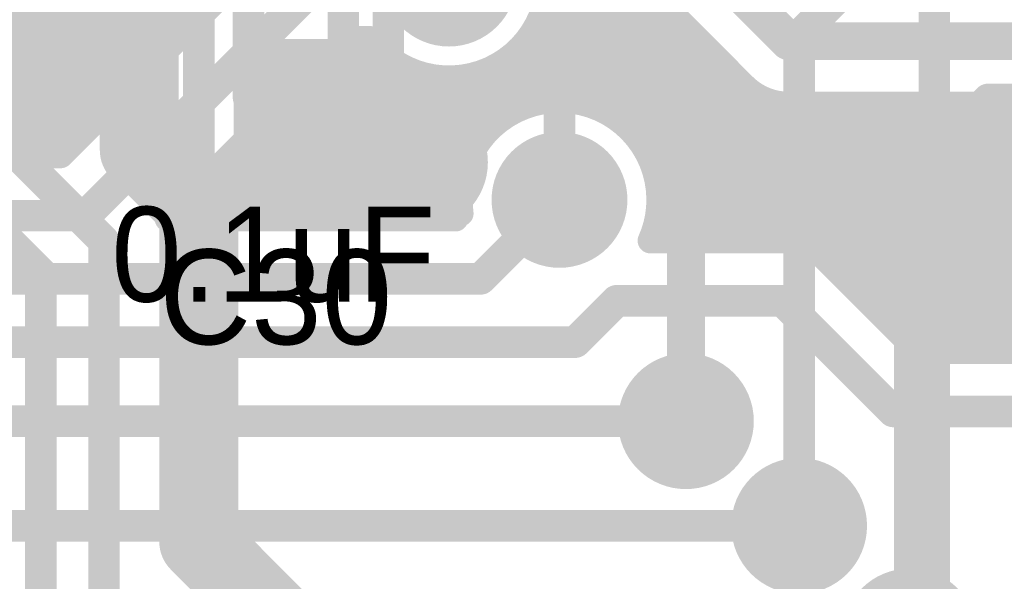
# Model space of a CAD drawing. Extents: x 7.17 to 14.1, y 4 to 11.75.
# Tile 76 of 189: x 8.92 to 9.23, y 7.13 to 7.31. Entities that reach past the tile are written whole.
import ezdxf

# ---------------------------------------------------------------- set-up
doc = ezdxf.new("R2010")
doc.units = 0
doc.layers.get('0').update_dxf_attribs({"linetype": 'CONTINUOUS'})
for name, color, linetype in [('BOTTOMLAYER', 5, 'CONTINUOUS'), ('BOTTOMSOLDER', 6, 'CONTINUOUS'), ('MECHANICAL1', 6, 'CONTINUOUS'), ('MECHANICAL7', 56, 'CONTINUOUS'), ('TOPLAYER', 1, 'CONTINUOUS'), ('TOPOVERLAY', 2, 'CONTINUOUS'), ('TOPPASTE', 8, 'CONTINUOUS'), ('TOPSOLDER', 216, 'CONTINUOUS')]:
    doc.layers.add(name, color=color, linetype=linetype)

# ---------------------------------------------------------------- blocks, each defined once
blk = doc.blocks.new('0603_99')
at = {"layer": 'MECHANICAL1', "const_width": 0.01}
for points in [[(0.059468, 0.015748), (-0.000531, 0.015748)], [(-0.000531, -0.014252), (-0.000531, 0.015748)], [(0.059468, -0.014252), (0.059468, 0.015748)], [(0.059468, -0.014252), (-0.000531, -0.014252)]]:
    blk.add_lwpolyline(points, dxfattribs=at)
at = {"layer": 'MECHANICAL1', "const_width": 0.005}
for points in [[(-0.003031, 0.015748, 1), (0.001969, 0.015748, 1)], [(-0.003031, 0.015748, 1), (0.001969, 0.015748, 1)], [(0.056968, 0.015748, 1), (0.061968, 0.015748, 1)], [(0.056968, 0.015748, 1), (0.061968, 0.015748, 1)], [(-0.003031, -0.014252, 1), (0.001969, -0.014252, 1)], [(-0.003031, -0.014252, 1), (0.001969, -0.014252, 1)], [(0.056968, -0.014252, 1), (0.061968, -0.014252, 1)], [(0.056968, -0.014252, 1), (0.061968, -0.014252, 1)]]:
    blk.add_lwpolyline(points, format="xyb", close=True, dxfattribs=at)
at = {"layer": 'TOPLAYER'}
for points in [[(-0.015, -0.015), (0.015, -0.015), (-0.015, 0.015), (0.015, 0.015)], [(0.045, -0.015), (0.075, -0.015), (0.045, 0.015), (0.075, 0.015)]]:
    blk.add_solid(points, dxfattribs=at)
at = {"layer": 'TOPOVERLAY', "const_width": 0.01}
for points in [[(0.09, 0.03), (-0.03, 0.03)], [(-0.03, 0), (-0.03, 0.03)], [(0.09, -0.03), (0.09, 0.03)], [(-0.03, -0.03), (-0.03, 0)], [(0.09, -0.03), (-0.03, -0.03)]]:
    blk.add_lwpolyline(points, dxfattribs=at)
at = {"layer": 'TOPOVERLAY', "const_width": 0.005}
for points in [[(-0.0325, 0.03, 1), (-0.0275, 0.03, 1)], [(-0.0325, 0.03, 1), (-0.0275, 0.03, 1)], [(0.0875, 0.03, 1), (0.0925, 0.03, 1)], [(0.0875, 0.03, 1), (0.0925, 0.03, 1)], [(-0.0325, 0, 1), (-0.0275, 0, 1)], [(-0.0325, 0, 1), (-0.0275, 0, 1)], [(-0.0325, -0.03, 1), (-0.0275, -0.03, 1)], [(-0.0325, -0.03, 1), (-0.0275, -0.03, 1)], [(0.0875, -0.03, 1), (0.0925, -0.03, 1)], [(0.0875, -0.03, 1), (0.0925, -0.03, 1)]]:
    blk.add_lwpolyline(points, format="xyb", close=True, dxfattribs=at)
at = {"layer": 'TOPPASTE'}
for points in [[(-0.015, -0.015), (0.015, -0.015), (-0.015, 0.015), (0.015, 0.015)], [(0.045, -0.015), (0.075, -0.015), (0.045, 0.015), (0.075, 0.015)]]:
    blk.add_solid(points, dxfattribs=at)
at = {"layer": 'TOPSOLDER'}
for points in [[(-0.019, -0.019), (0.019, -0.019), (-0.019, 0.019), (0.019, 0.019)], [(0.041, -0.019), (0.079, -0.019), (0.041, 0.019), (0.079, 0.019)]]:
    blk.add_solid(points, dxfattribs=at)

msp = doc.modelspace()

# ---------------------------------------------------------------- linework, layer by layer
at = {"layer": 'BOTTOMLAYER'}
for points, const_width in [([(8.904511, 7.521596), (9.224327, 7.20178)], 0.008), ([(8.911582, 7.521596), (9.231398, 7.20178)], 0.008), ([(8.774805, 7.481596), (8.963296, 7.293105)], 0.008), ([(8.781876, 7.481596), (8.966831, 7.29664)], 0.008), ([(8.788947, 7.481596), (8.970367, 7.300176)], 0.008), ([(8.796018, 7.481596), (8.973902, 7.303712)], 0.008), ([(8.803089, 7.481596), (8.977438, 7.307247)], 0.008), ([(8.875913, 7.263708), (9.077604, 7.465399)], 0.008), ([(8.792463, 7.456867), (8.95976, 7.289569)], 0.008), ([(8.882984, 7.263708), (9.077604, 7.458328)], 0.008), ([(8.890055, 7.263708), (9.077604, 7.451257)], 0.008), ([(8.79829, 7.443968), (8.956225, 7.286034)], 0.008), ([(8.897126, 7.263708), (9.077604, 7.444186)], 0.008), ([(8.79887, 7.436317), (8.952689, 7.282498)], 0.008), ([(8.904197, 7.263708), (9.077604, 7.437115)], 0.008), ([(8.797966, 7.43015), (8.949154, 7.278963)], 0.008), ([(8.911268, 7.263708), (9.077604, 7.430044)], 0.008), ([(8.796149, 7.424896), (8.945618, 7.275427)], 0.008), ([(8.918339, 7.263708), (9.077604, 7.422973)], 0.008), ([(8.793635, 7.420339), (8.942083, 7.271892)], 0.008), ([(8.790521, 7.416382), (8.938547, 7.268356)], 0.008), ([(8.92541, 7.263708), (9.077604, 7.415902)], 0.008), ([(8.786841, 7.412991), (8.935011, 7.26482)], 0.008), ([(8.782583, 7.410178), (8.929053, 7.263708)], 0.008), ([(8.777685, 7.408005), (8.921982, 7.263708)], 0.008), ([(8.932482, 7.263708), (9.077604, 7.40883)], 0.008), ([(9.097604, 7.366596), (9.164296, 7.299904)], 0.012), ([(9.083494, 7.352422), (9.150122, 7.285794)], 0.008), ([(8.933899, 7.263708), (9.003306, 7.333115)], 0.008), ([(9.084629, 7.334407), (9.217256, 7.20178)], 0.008), ([(9.025619, 7.243708), (9.108913, 7.327002)], 0.008), ([(9.03269, 7.243708), (9.112449, 7.323467)], 0.008), ([(9.087977, 7.323988), (9.210185, 7.20178)], 0.008), ([(8.941769, 7.244708), (9.016769, 7.319708)], 0.01), ([(9.039761, 7.243708), (9.115985, 7.319931)], 0.008), ([(9.083123, 7.279998), (9.11952, 7.316396)], 0.008), ([(9.088131, 7.316763), (9.169481, 7.235413)], 0.008), ([(9.091401, 7.281206), (9.123056, 7.31286)], 0.008), ([(9.086992, 7.31083), (9.161043, 7.23678)], 0.008), ([(9.097877, 7.28061), (9.126591, 7.309324)], 0.008), ([(9.085006, 7.305746), (9.153972, 7.23678)], 0.008), ([(9.103343, 7.279005), (9.130127, 7.305789)], 0.008), ([(8.967639, 7.243708), (9.024639, 7.300708)], 0.008), ([(8.96905, 7.243708), (9.02605, 7.300708)], 0.008), ([(9.024639, 7.300708), (9.031644, 7.300708)], 0.008), ([(9.026404, 7.300708), (9.063502, 7.263609)], 0.008), ([(9.082351, 7.301329), (9.10574, 7.27794)], 0.008), ([(9.108071, 7.276662), (9.133662, 7.302253)], 0.008), ([(9.164296, 7.299904), (9.309808, 7.299904)], 0.012), ([(8.976121, 7.243708), (9.032293, 7.299879)], 0.008), ([(9.021986, 7.298055), (9.061525, 7.258515)], 0.008), ([(9.079109, 7.2975), (9.09564, 7.280969)], 0.008), ([(9.11218, 7.2737), (9.137198, 7.298718)], 0.008), ([(8.983193, 7.243708), (9.03574, 7.296255)], 0.008), ([(9.01845, 7.294519), (9.060399, 7.25257)], 0.008), ([(9.075302, 7.294237), (9.0885, 7.281038)], 0.008), ([(9.11572, 7.270168), (9.140733, 7.295182)], 0.008), ([(8.990264, 7.243708), (9.039754, 7.293199)], 0.008), ([(9.042617, 7.291566), (9.066149, 7.268034)], 0.008), ([(9.070908, 7.291559), (9.082618, 7.279849)], 0.008), ([(9.118688, 7.266066), (9.144269, 7.291647)], 0.008), ([(8.997335, 7.243708), (9.044375, 7.290749)], 0.008), ([(9.004406, 7.243708), (9.049708, 7.28901)], 0.008), ([(9.011477, 7.243708), (9.055987, 7.288218)], 0.008), ([(9.018548, 7.243708), (9.063856, 7.289015)], 0.008), ([(9.052794, 7.28846), (9.069384, 7.27187)], 0.008), ([(9.059955, 7.28837), (9.073184, 7.275141)], 0.008), ([(9.065851, 7.289546), (9.07757, 7.277826)], 0.008), ([(9.12104, 7.261347), (9.147804, 7.288111)], 0.008), ([(9.011379, 7.287448), (9.055119, 7.243708)], 0.008), ([(9.007844, 7.283913), (9.048048, 7.243708)], 0.008), ([(9.122656, 7.255892), (9.15139, 7.284625)], 0.008), ([(9.123268, 7.249432), (9.155687, 7.281852)], 0.008), ([(9.004308, 7.280377), (9.040977, 7.243708)], 0.008), ([(9.122095, 7.241188), (9.161072, 7.280165)], 0.008), ([(9.124758, 7.23678), (9.167882, 7.279904)], 0.008), ([(9.131829, 7.23678), (9.174953, 7.279904)], 0.008), ([(9.1389, 7.23678), (9.182024, 7.279904)], 0.008), ([(9.145971, 7.23678), (9.189095, 7.279904)], 0.008), ([(9.153042, 7.23678), (9.196166, 7.279904)], 0.008), ([(9.159843, 7.280406), (9.238469, 7.20178)], 0.008), ([(9.160113, 7.23678), (9.203237, 7.279904)], 0.008), ([(9.164296, 7.279904), (9.309808, 7.279904)], 0.008), ([(9.166694, 7.236289), (9.210308, 7.279904)], 0.008), ([(9.167416, 7.279904), (9.24554, 7.20178)], 0.008), ([(9.171781, 7.234305), (9.217379, 7.279904)], 0.008), ([(9.174487, 7.279904), (9.252612, 7.20178)], 0.008), ([(9.1758, 7.231254), (9.22445, 7.279904)], 0.008), ([(9.179336, 7.227718), (9.231522, 7.279904)], 0.008), ([(9.181559, 7.279904), (9.259683, 7.20178)], 0.008), ([(9.182871, 7.224183), (9.238593, 7.279904)], 0.008), ([(9.186407, 7.220647), (9.245664, 7.279904)], 0.008), ([(9.18863, 7.279904), (9.266754, 7.20178)], 0.008), ([(9.189942, 7.217111), (9.252735, 7.279904)], 0.008), ([(9.193478, 7.213576), (9.259806, 7.279904)], 0.008), ([(9.195701, 7.279904), (9.273825, 7.20178)], 0.008), ([(9.197014, 7.21004), (9.266877, 7.279904)], 0.008), ([(9.200549, 7.206505), (9.273948, 7.279904)], 0.008), ([(9.202772, 7.279904), (9.280896, 7.20178)], 0.008), ([(9.204085, 7.202969), (9.281019, 7.279904)], 0.008), ([(9.209843, 7.279904), (9.287967, 7.20178)], 0.008), ([(9.209966, 7.20178), (9.28809, 7.279904)], 0.008), ([(9.216914, 7.279904), (9.295038, 7.20178)], 0.008), ([(9.217037, 7.20178), (9.295162, 7.279904)], 0.008), ([(9.223985, 7.279904), (9.302109, 7.20178)], 0.008), ([(9.224109, 7.20178), (9.302233, 7.279904)], 0.008), ([(9.231056, 7.279904), (9.30918, 7.20178)], 0.008), ([(9.23118, 7.20178), (9.309304, 7.279904)], 0.008), ([(9.000773, 7.276841), (9.033906, 7.243708)], 0.008), ([(8.997237, 7.273306), (9.026835, 7.243708)], 0.008), ([(8.993701, 7.26977), (9.019764, 7.243708)], 0.008), ([(8.990166, 7.266235), (9.012693, 7.243708)], 0.008), ([(8.769639, 7.263708), (8.933899, 7.263708)], 0.008), ([(9.120001, 7.26368), (9.1469, 7.23678)], 0.008), ([(8.98663, 7.262699), (9.005622, 7.243708)], 0.008), ([(8.983095, 7.259164), (8.998551, 7.243708)], 0.008), ([(9.046833, 7.243708), (9.061479, 7.258354)], 0.008), ([(8.979559, 7.255628), (8.991479, 7.243708)], 0.008), ([(8.976024, 7.252093), (8.984408, 7.243708)], 0.008), ([(9.066769, 7.224708), (9.091769, 7.249708)], 0.01), ([(9.12303, 7.253579), (9.139829, 7.23678)], 0.008), ([(8.972488, 7.248557), (8.977337, 7.243708)], 0.008), ([(9.053904, 7.243708), (9.060271, 7.250076)], 0.008), ([(8.761769, 7.244708), (8.941769, 7.244708)], 0.01), ([(9.123099, 7.246439), (9.132758, 7.23678)], 0.008), ([(8.967639, 7.243708), (9.058899, 7.243708)], 0.008), ([(9.12191, 7.240557), (9.125687, 7.23678)], 0.008), ([(9.120494, 7.23678), (9.162404, 7.23678)], 0.008), ([(9.175867, 7.231187), (9.205274, 7.20178)], 0.008), ([(8.736769, 7.224708), (9.066769, 7.224708)], 0.01), ([(9.096769, 7.204708), (9.109841, 7.21778)], 0.01), ([(9.109841, 7.21778), (9.162404, 7.21778)], 0.01), ([(9.162404, 7.21778), (9.197404, 7.18278)], 0.01), ([(8.711769, 7.204708), (9.096769, 7.204708)], 0.01), ([(9.205274, 7.20178), (9.332606, 7.20178)], 0.008), ([(9.197404, 7.18278), (9.340476, 7.18278)], 0.01), ([(8.596769, 7.179708), (9.131769, 7.179708)], 0.01), ([(8.533588, 7.146596), (9.167604, 7.146596)], 0.01)]:
    msp.add_lwpolyline(points, dxfattribs=dict(at, const_width=const_width))
at = {"layer": 'BOTTOMLAYER', "const_width": 0.008}
for points in [[(9.088269, 7.319708, -0.719251), (9.031644, 7.300708)], [(9.164296, 7.279904, -0.199496), (9.150122, 7.285794)], [(9.164296, 7.279904, -0.198912), (9.150154, 7.285762)], [(9.060568, 7.245377, -1.071454), (9.123269, 7.249708)], [(9.123269, 7.249708, -0.106122), (9.120494, 7.23678)], [(9.162404, 7.23678, -0.198912), (9.175839, 7.231215)], [(9.162404, 7.23678, -0.199451), (9.175867, 7.231187)]]:
    msp.add_lwpolyline(points, format="xyb", dxfattribs=at)
at = {"layer": 'BOTTOMLAYER'}
for points, const_width in [([(8.975438, 7.307247, 1), (8.979438, 7.307247, 1)], 0.004), ([(9.124591, 7.309324, 1), (9.128591, 7.309324, 1)], 0.004), ([(8.971903, 7.303712, 1), (8.975903, 7.303712, 1)], 0.004), ([(9.083006, 7.305746, 1), (9.087006, 7.305746, 1)], 0.004), ([(9.128127, 7.305789, 1), (9.132127, 7.305789, 1)], 0.004), ([(9.022639, 7.300708, 1), (9.026639, 7.300708, 1)], 0.004), ([(9.022639, 7.300708, 1), (9.026639, 7.300708, 1)], 0.004), ([(9.02405, 7.300708, 1), (9.02805, 7.300708, 1)], 0.004), ([(9.024404, 7.300708, 1), (9.028404, 7.300708, 1)], 0.004), ([(9.029644, 7.300708, 1), (9.033644, 7.300708, 1)], 0.004), ([(9.029644, 7.300708, 1), (9.033644, 7.300708, 1)], 0.004), ([(9.080352, 7.301329, 1), (9.084352, 7.301329, 1)], 0.004), ([(9.131662, 7.302253, 1), (9.135662, 7.302253, 1)], 0.004), ([(9.161296, 7.299904, 1), (9.167296, 7.299904, 1)], 0.006), ([(9.161296, 7.299904, 1), (9.167296, 7.299904, 1)], 0.006), ([(8.968367, 7.300176, 1), (8.972367, 7.300176, 1)], 0.004), ([(9.019986, 7.298055, 1), (9.023986, 7.298055, 1)], 0.004), ([(9.030293, 7.299879, 1), (9.034293, 7.299879, 1)], 0.004), ([(9.077109, 7.2975, 1), (9.081109, 7.2975, 1)], 0.004), ([(9.135198, 7.298718, 1), (9.139198, 7.298718, 1)], 0.004), ([(8.964831, 7.29664, 1), (8.968831, 7.29664, 1)], 0.004), ([(9.01645, 7.294519, 1), (9.02045, 7.294519, 1)], 0.004), ([(9.03374, 7.296255, 1), (9.03774, 7.296255, 1)], 0.004), ([(9.073302, 7.294237, 1), (9.077302, 7.294237, 1)], 0.004), ([(9.138733, 7.295182, 1), (9.142733, 7.295182, 1)], 0.004), ([(8.961296, 7.293105, 1), (8.965296, 7.293105, 1)], 0.004), ([(9.037754, 7.293199, 1), (9.041754, 7.293199, 1)], 0.004), ([(9.040617, 7.291566, 1), (9.044617, 7.291566, 1)], 0.004), ([(9.068908, 7.291559, 1), (9.072908, 7.291559, 1)], 0.004), ([(9.142269, 7.291647, 1), (9.146269, 7.291647, 1)], 0.004), ([(8.95776, 7.289569, 1), (8.96176, 7.289569, 1)], 0.004), ([(9.042375, 7.290749, 1), (9.046375, 7.290749, 1)], 0.004), ([(9.047708, 7.28901, 1), (9.051708, 7.28901, 1)], 0.004), ([(9.050794, 7.28846, 1), (9.054794, 7.28846, 1)], 0.004), ([(9.053987, 7.288218, 1), (9.057987, 7.288218, 1)], 0.004), ([(9.057955, 7.28837, 1), (9.061955, 7.28837, 1)], 0.004), ([(9.061856, 7.289015, 1), (9.065856, 7.289015, 1)], 0.004), ([(9.063851, 7.289546, 1), (9.067851, 7.289546, 1)], 0.004), ([(9.145805, 7.288111, 1), (9.149805, 7.288111, 1)], 0.004), ([(8.954225, 7.286034, 1), (8.958225, 7.286034, 1)], 0.004), ([(9.009379, 7.287448, 1), (9.013379, 7.287448, 1)], 0.004), ([(9.148122, 7.285794, 1), (9.152122, 7.285794, 1)], 0.004), ([(9.148122, 7.285794, 1), (9.152122, 7.285794, 1)], 0.004), ([(9.148154, 7.285762, 1), (9.152154, 7.285762, 1)], 0.004), ([(8.950689, 7.282498, 1), (8.954689, 7.282498, 1)], 0.004), ([(9.005844, 7.283913, 1), (9.009844, 7.283913, 1)], 0.004), ([(9.14939, 7.284625, 1), (9.15339, 7.284625, 1)], 0.004), ([(9.153687, 7.281852, 1), (9.157687, 7.281852, 1)], 0.004), ([(8.947154, 7.278963, 1), (8.951154, 7.278963, 1)], 0.004), ([(9.002308, 7.280377, 1), (9.006308, 7.280377, 1)], 0.004), ([(9.080618, 7.279849, 1), (9.084618, 7.279849, 1)], 0.004), ([(9.081123, 7.279998, 1), (9.085123, 7.279998, 1)], 0.004), ([(9.0865, 7.281038, 1), (9.0905, 7.281038, 1)], 0.004), ([(9.089401, 7.281206, 1), (9.093402, 7.281206, 1)], 0.004), ([(9.09364, 7.280969, 1), (9.09764, 7.280969, 1)], 0.004), ([(9.095877, 7.28061, 1), (9.099877, 7.28061, 1)], 0.004), ([(9.101343, 7.279005, 1), (9.105343, 7.279005, 1)], 0.004), ([(9.157843, 7.280406, 1), (9.161843, 7.280406, 1)], 0.004), ([(9.159072, 7.280165, 1), (9.163072, 7.280165, 1)], 0.004), ([(9.162296, 7.279904, 1), (9.166296, 7.279904, 1)], 0.004), ([(9.162296, 7.279904, 1), (9.166296, 7.279904, 1)], 0.004), ([(9.162296, 7.279904, 1), (9.166296, 7.279904, 1)], 0.004), ([(9.165416, 7.279904, 1), (9.169416, 7.279904, 1)], 0.004), ([(9.165882, 7.279904, 1), (9.169882, 7.279904, 1)], 0.004), ([(9.172488, 7.279904, 1), (9.176488, 7.279904, 1)], 0.004), ([(9.172953, 7.279904, 1), (9.176953, 7.279904, 1)], 0.004), ([(9.179559, 7.279904, 1), (9.183559, 7.279904, 1)], 0.004), ([(9.180024, 7.279904, 1), (9.184024, 7.279904, 1)], 0.004), ([(9.18663, 7.279904, 1), (9.19063, 7.279904, 1)], 0.004), ([(9.187095, 7.279904, 1), (9.191095, 7.279904, 1)], 0.004), ([(9.193701, 7.279904, 1), (9.197701, 7.279904, 1)], 0.004), ([(9.194166, 7.279904, 1), (9.198166, 7.279904, 1)], 0.004), ([(9.200772, 7.279904, 1), (9.204772, 7.279904, 1)], 0.004), ([(9.201237, 7.279904, 1), (9.205237, 7.279904, 1)], 0.004), ([(9.207843, 7.279904, 1), (9.211843, 7.279904, 1)], 0.004), ([(9.208308, 7.279904, 1), (9.212308, 7.279904, 1)], 0.004), ([(9.214914, 7.279904, 1), (9.218914, 7.279904, 1)], 0.004), ([(9.215379, 7.279904, 1), (9.219379, 7.279904, 1)], 0.004), ([(9.221985, 7.279904, 1), (9.225985, 7.279904, 1)], 0.004), ([(9.222451, 7.279904, 1), (9.226451, 7.279904, 1)], 0.004), ([(9.229056, 7.279904, 1), (9.233056, 7.279904, 1)], 0.004), ([(9.229522, 7.279904, 1), (9.233522, 7.279904, 1)], 0.004), ([(8.998772, 7.276841, 1), (9.002773, 7.276841, 1)], 0.004), ([(9.07557, 7.277826, 1), (9.07957, 7.277826, 1)], 0.004), ([(9.103741, 7.27794, 1), (9.107741, 7.27794, 1)], 0.004), ([(9.106071, 7.276662, 1), (9.110071, 7.276662, 1)], 0.004), ([(8.943618, 7.275427, 1), (8.947618, 7.275427, 1)], 0.004), ([(8.995237, 7.273306, 1), (8.999237, 7.273306, 1)], 0.004), ([(9.071184, 7.275141, 1), (9.075184, 7.275141, 1)], 0.004), ([(9.11018, 7.2737, 1), (9.11418, 7.2737, 1)], 0.004), ([(8.940083, 7.271892, 1), (8.944083, 7.271892, 1)], 0.004), ([(8.991701, 7.26977, 1), (8.995701, 7.26977, 1)], 0.004), ([(9.067384, 7.27187, 1), (9.071384, 7.27187, 1)], 0.004), ([(9.11372, 7.270168, 1), (9.117719, 7.270168, 1)], 0.004), ([(8.936547, 7.268356, 1), (8.940547, 7.268356, 1)], 0.004), ([(8.988166, 7.266235, 1), (8.992166, 7.266235, 1)], 0.004), ([(9.064149, 7.268034, 1), (9.068149, 7.268034, 1)], 0.004), ([(8.916339, 7.263708, 1), (8.920339, 7.263708, 1)], 0.004), ([(8.919982, 7.263708, 1), (8.923982, 7.263708, 1)], 0.004), ([(8.92341, 7.263708, 1), (8.927411, 7.263708, 1)], 0.004), ([(8.927053, 7.263708, 1), (8.931053, 7.263708, 1)], 0.004), ([(8.930482, 7.263708, 1), (8.934482, 7.263708, 1)], 0.004), ([(8.931899, 7.263708, 1), (8.935899, 7.263708, 1)], 0.004), ([(8.931899, 7.263708, 1), (8.935899, 7.263708, 1)], 0.004), ([(8.933011, 7.26482, 1), (8.937012, 7.26482, 1)], 0.004), ([(9.061502, 7.263609, 1), (9.065502, 7.263609, 1)], 0.004), ([(9.116689, 7.266066, 1), (9.120688, 7.266066, 1)], 0.004), ([(9.118001, 7.26368, 1), (9.122001, 7.26368, 1)], 0.004), ([(8.98463, 7.262699, 1), (8.98863, 7.262699, 1)], 0.004), ([(9.11904, 7.261347, 1), (9.12304, 7.261347, 1)], 0.004), ([(8.981095, 7.259164, 1), (8.985095, 7.259164, 1)], 0.004), ([(9.059479, 7.258354, 1), (9.063479, 7.258354, 1)], 0.004), ([(9.059525, 7.258515, 1), (9.063525, 7.258515, 1)], 0.004), ([(8.977559, 7.255628, 1), (8.981559, 7.255628, 1)], 0.004), ([(9.120656, 7.255892, 1), (9.124656, 7.255892, 1)], 0.004), ([(8.974024, 7.252093, 1), (8.978024, 7.252093, 1)], 0.004), ([(9.058399, 7.25257, 1), (9.062399, 7.25257, 1)], 0.004), ([(9.089269, 7.249708, 1), (9.094269, 7.249708, 1)], 0.005), ([(9.12103, 7.253579, 1), (9.12503, 7.253579, 1)], 0.004), ([(8.970488, 7.248557, 1), (8.974488, 7.248557, 1)], 0.004), ([(9.058271, 7.250076, 1), (9.062271, 7.250076, 1)], 0.004), ([(9.121268, 7.249432, 1), (9.125268, 7.249432, 1)], 0.004), ([(9.121269, 7.249708, 1), (9.125269, 7.249708, 1)], 0.004), ([(9.121269, 7.249708, 1), (9.125269, 7.249708, 1)], 0.004), ([(8.939269, 7.244708, 1), (8.944269, 7.244708, 1)], 0.005), ([(8.939269, 7.244708, 1), (8.944269, 7.244708, 1)], 0.005), ([(9.058568, 7.245377, 1), (9.062568, 7.245377, 1)], 0.004), ([(9.121099, 7.246439, 1), (9.125099, 7.246439, 1)], 0.004), ([(8.965639, 7.243708, 1), (8.969639, 7.243708, 1)], 0.004), ([(8.965639, 7.243708, 1), (8.969639, 7.243708, 1)], 0.004), ([(8.96705, 7.243708, 1), (8.97105, 7.243708, 1)], 0.004), ([(8.974122, 7.243708, 1), (8.978122, 7.243708, 1)], 0.004), ([(8.975337, 7.243708, 1), (8.979337, 7.243708, 1)], 0.004), ([(8.981193, 7.243708, 1), (8.985193, 7.243708, 1)], 0.004), ([(8.982408, 7.243708, 1), (8.986408, 7.243708, 1)], 0.004), ([(8.988264, 7.243708, 1), (8.992264, 7.243708, 1)], 0.004), ([(8.989479, 7.243708, 1), (8.993479, 7.243708, 1)], 0.004), ([(8.995335, 7.243708, 1), (8.999335, 7.243708, 1)], 0.004), ([(8.99655, 7.243708, 1), (9.00055, 7.243708, 1)], 0.004), ([(9.002406, 7.243708, 1), (9.006406, 7.243708, 1)], 0.004), ([(9.003622, 7.243708, 1), (9.007622, 7.243708, 1)], 0.004), ([(9.009477, 7.243708, 1), (9.013477, 7.243708, 1)], 0.004), ([(9.010693, 7.243708, 1), (9.014693, 7.243708, 1)], 0.004), ([(9.016548, 7.243708, 1), (9.020548, 7.243708, 1)], 0.004), ([(9.017764, 7.243708, 1), (9.021764, 7.243708, 1)], 0.004), ([(9.023619, 7.243708, 1), (9.027619, 7.243708, 1)], 0.004), ([(9.024835, 7.243708, 1), (9.028835, 7.243708, 1)], 0.004), ([(9.03069, 7.243708, 1), (9.03469, 7.243708, 1)], 0.004), ([(9.031906, 7.243708, 1), (9.035906, 7.243708, 1)], 0.004), ([(9.037761, 7.243708, 1), (9.041761, 7.243708, 1)], 0.004), ([(9.038977, 7.243708, 1), (9.042977, 7.243708, 1)], 0.004), ([(9.044833, 7.243708, 1), (9.048832, 7.243708, 1)], 0.004), ([(9.046048, 7.243708, 1), (9.050048, 7.243708, 1)], 0.004), ([(9.051904, 7.243708, 1), (9.055904, 7.243708, 1)], 0.004), ([(9.053119, 7.243708, 1), (9.057119, 7.243708, 1)], 0.004), ([(9.056899, 7.243708, 1), (9.060899, 7.243708, 1)], 0.004), ([(9.120095, 7.241188, 1), (9.124095, 7.241188, 1)], 0.004), ([(9.11991, 7.240557, 1), (9.12391, 7.240557, 1)], 0.004), ([(9.118494, 7.23678, 1), (9.122494, 7.23678, 1)], 0.004), ([(9.118494, 7.23678, 1), (9.122494, 7.23678, 1)], 0.004), ([(9.122758, 7.23678, 1), (9.126758, 7.23678, 1)], 0.004), ([(9.123687, 7.23678, 1), (9.127687, 7.23678, 1)], 0.004), ([(9.129829, 7.23678, 1), (9.133829, 7.23678, 1)], 0.004), ([(9.130758, 7.23678, 1), (9.134758, 7.23678, 1)], 0.004), ([(9.1369, 7.23678, 1), (9.1409, 7.23678, 1)], 0.004), ([(9.137829, 7.23678, 1), (9.141829, 7.23678, 1)], 0.004), ([(9.143971, 7.23678, 1), (9.147971, 7.23678, 1)], 0.004), ([(9.144901, 7.23678, 1), (9.1489, 7.23678, 1)], 0.004), ([(9.151042, 7.23678, 1), (9.155042, 7.23678, 1)], 0.004), ([(9.151972, 7.23678, 1), (9.155972, 7.23678, 1)], 0.004), ([(9.158113, 7.23678, 1), (9.162113, 7.23678, 1)], 0.004), ([(9.159043, 7.23678, 1), (9.163043, 7.23678, 1)], 0.004), ([(9.160404, 7.23678, 1), (9.164404, 7.23678, 1)], 0.004), ([(9.160404, 7.23678, 1), (9.164404, 7.23678, 1)], 0.004), ([(9.160404, 7.23678, 1), (9.164404, 7.23678, 1)], 0.004), ([(9.164694, 7.236289, 1), (9.168694, 7.236289, 1)], 0.004), ([(9.167481, 7.235413, 1), (9.171481, 7.235413, 1)], 0.004), ([(9.16978, 7.234305, 1), (9.17378, 7.234305, 1)], 0.004), ([(9.1738, 7.231254, 1), (9.1778, 7.231254, 1)], 0.004), ([(9.173839, 7.231215, 1), (9.177839, 7.231215, 1)], 0.004), ([(9.173867, 7.231187, 1), (9.177867, 7.231187, 1)], 0.004), ([(9.173867, 7.231187, 1), (9.177867, 7.231187, 1)], 0.004), ([(9.064269, 7.224708, 1), (9.069269, 7.224708, 1)], 0.005), ([(9.064269, 7.224708, 1), (9.069269, 7.224708, 1)], 0.005), ([(9.177336, 7.227718, 1), (9.181336, 7.227718, 1)], 0.004), ([(9.180871, 7.224183, 1), (9.184871, 7.224183, 1)], 0.004), ([(9.184407, 7.220647, 1), (9.188407, 7.220647, 1)], 0.004), ([(9.107341, 7.21778, 1), (9.112341, 7.21778, 1)], 0.005), ([(9.107341, 7.21778, 1), (9.112341, 7.21778, 1)], 0.005), ([(9.159904, 7.21778, 1), (9.164904, 7.21778, 1)], 0.005), ([(9.159904, 7.21778, 1), (9.164904, 7.21778, 1)], 0.005), ([(9.187942, 7.217111, 1), (9.191942, 7.217111, 1)], 0.004), ([(9.191478, 7.213576, 1), (9.195478, 7.213576, 1)], 0.004), ([(9.195013, 7.21004, 1), (9.199013, 7.21004, 1)], 0.004), ([(9.094269, 7.204708, 1), (9.099269, 7.204708, 1)], 0.005), ([(9.094269, 7.204708, 1), (9.099269, 7.204708, 1)], 0.005), ([(9.198549, 7.206505, 1), (9.202549, 7.206505, 1)], 0.004), ([(9.202085, 7.202969, 1), (9.206085, 7.202969, 1)], 0.004), ([(9.203274, 7.20178, 1), (9.207274, 7.20178, 1)], 0.004), ([(9.203274, 7.20178, 1), (9.207274, 7.20178, 1)], 0.004), ([(9.207966, 7.20178, 1), (9.211966, 7.20178, 1)], 0.004), ([(9.208185, 7.20178, 1), (9.212185, 7.20178, 1)], 0.004), ([(9.215037, 7.20178, 1), (9.219038, 7.20178, 1)], 0.004), ([(9.215256, 7.20178, 1), (9.219256, 7.20178, 1)], 0.004), ([(9.222109, 7.20178, 1), (9.226109, 7.20178, 1)], 0.004), ([(9.222327, 7.20178, 1), (9.226327, 7.20178, 1)], 0.004), ([(9.22918, 7.20178, 1), (9.23318, 7.20178, 1)], 0.004), ([(9.229398, 7.20178, 1), (9.233398, 7.20178, 1)], 0.004), ([(9.194904, 7.18278, 1), (9.199904, 7.18278, 1)], 0.005), ([(9.194904, 7.18278, 1), (9.199904, 7.18278, 1)], 0.005), ([(9.129269, 7.179708, 1), (9.134269, 7.179708, 1)], 0.005), ([(9.165104, 7.146596, 1), (9.170104, 7.146596, 1)], 0.005)]:
    msp.add_lwpolyline(points, format="xyb", close=True, dxfattribs=dict(at, const_width=const_width))
at = {"layer": 'BOTTOMSOLDER', "const_width": 0.0215}
for points in [[(9.046019, 7.319708, 1), (9.067519, 7.319708, 1)], [(9.036854, 7.261596, 1), (9.058354, 7.261596, 1)], [(9.081019, 7.249708, 1), (9.102519, 7.249708, 1)], [(9.121019, 7.179708, 1), (9.142519, 7.179708, 1)], [(9.156854, 7.146596, 1), (9.178354, 7.146596, 1)], [(9.191854, 7.111596, 1), (9.213354, 7.111596, 1)]]:
    msp.add_lwpolyline(points, format="xyb", close=True, dxfattribs=at)
at = {"layer": 'MECHANICAL7', "const_width": 0.01}
msp.add_lwpolyline([(9.210404, 6.1245), (9.210404, 8.3315)], dxfattribs=at)
at = {"layer": 'TOPLAYER'}
for points, const_width in [([(9.091769, 7.249708), (9.091769, 7.459708)], 0.01), ([(9.112405, 7.284268), (9.112405, 7.429904)], 0.012), ([(8.958784, 7.265416), (8.958784, 7.332776)], 0.025), ([(9.167604, 7.301596), (9.198788, 7.33278)], 0.01), ([(9.167604, 7.146596), (9.167604, 7.301596)], 0.01), ([(9.007604, 7.281596), (9.027604, 7.261596)], 0.025), ([(9.112405, 7.284268), (9.131769, 7.264904)], 0.012), ([(8.902604, 7.281596), (8.947604, 7.236596)], 0.01), ([(9.202604, 7.256596), (9.227488, 7.28148)], 0.01), ([(9.227488, 7.28148), (9.346769, 7.28148)], 0.01), ([(8.958784, 7.265416), (8.977604, 7.246596)], 0.025), ([(9.027604, 7.261596), (9.047604, 7.261596)], 0.025), ([(9.131769, 7.179708), (9.131769, 7.264904)], 0.012), ([(8.898194, 7.256006), (8.927604, 7.226596)], 0.01), ([(9.202604, 7.111596), (9.202604, 7.256596)], 0.01), ([(8.977604, 7.141596), (8.977604, 7.246596)], 0.025), ([(8.947604, 7.121596), (8.947604, 7.236596)], 0.01), ([(8.927604, 7.111596), (8.927604, 7.226596)], 0.01), ([(8.977604, 7.141596), (9.032604, 7.086596)], 0.025)]:
    msp.add_lwpolyline(points, dxfattribs=dict(at, const_width=const_width))
for points, const_width in [([(9.165104, 7.301596, 1), (9.170104, 7.301596, 1)], 0.005), ([(9.165104, 7.301596, 1), (9.170104, 7.301596, 1)], 0.005), ([(9.001354, 7.281596, 1), (9.013854, 7.281596, 1)], 0.0125), ([(9.109405, 7.284268, 1), (9.115405, 7.284268, 1)], 0.006), ([(9.109405, 7.284268, 1), (9.115405, 7.284268, 1)], 0.006), ([(9.224988, 7.28148, 1), (9.229988, 7.28148, 1)], 0.005), ([(9.224988, 7.28148, 1), (9.229988, 7.28148, 1)], 0.005), ([(8.952534, 7.265416, 1), (8.965034, 7.265416, 1)], 0.0125), ([(8.952534, 7.265416, 1), (8.965034, 7.265416, 1)], 0.0125), ([(9.021354, 7.261596, 1), (9.033854, 7.261596, 1)], 0.0125), ([(9.021354, 7.261596, 1), (9.033854, 7.261596, 1)], 0.0125), ([(9.041354, 7.261596, 1), (9.053854, 7.261596, 1)], 0.0125), ([(9.128769, 7.264904, 1), (9.134769, 7.264904, 1)], 0.006), ([(9.128769, 7.264904, 1), (9.134769, 7.264904, 1)], 0.006), ([(9.200104, 7.256596, 1), (9.205104, 7.256596, 1)], 0.005), ([(9.200104, 7.256596, 1), (9.205104, 7.256596, 1)], 0.005), ([(8.971354, 7.246596, 1), (8.983854, 7.246596, 1)], 0.0125), ([(8.971354, 7.246596, 1), (8.983854, 7.246596, 1)], 0.0125), ([(9.089269, 7.249708, 1), (9.094269, 7.249708, 1)], 0.005), ([(8.945104, 7.236596, 1), (8.950104, 7.236596, 1)], 0.005), ([(8.945104, 7.236596, 1), (8.950104, 7.236596, 1)], 0.005), ([(8.925104, 7.226596, 1), (8.930104, 7.226596, 1)], 0.005), ([(8.925104, 7.226596, 1), (8.930104, 7.226596, 1)], 0.005), ([(9.128769, 7.179708, 1), (9.134769, 7.179708, 1)], 0.006), ([(8.971354, 7.141596, 1), (8.983854, 7.141596, 1)], 0.0125), ([(8.971354, 7.141596, 1), (8.983854, 7.141596, 1)], 0.0125), ([(9.165104, 7.146596, 1), (9.170104, 7.146596, 1)], 0.005)]:
    msp.add_lwpolyline(points, format="xyb", close=True, dxfattribs=dict(at, const_width=const_width))
at = {"layer": 'TOPSOLDER', "const_width": 0.0215}
for points in [[(9.046019, 7.319708, 1), (9.067519, 7.319708, 1)], [(9.036854, 7.261596, 1), (9.058354, 7.261596, 1)], [(9.081019, 7.249708, 1), (9.102519, 7.249708, 1)], [(9.121019, 7.179708, 1), (9.142519, 7.179708, 1)], [(9.156854, 7.146596, 1), (9.178354, 7.146596, 1)], [(9.191854, 7.111596, 1), (9.213354, 7.111596, 1)]]:
    msp.add_lwpolyline(points, format="xyb", close=True, dxfattribs=at)

# ---------------------------------------------------------------- block references
at = {"rotation": 270}
msp.add_blockref('0603_99', (9.007604, 7.341596), dxfattribs=at)

# ---------------------------------------------------------------- texts
at = {"layer": 'MECHANICAL1'}
msp.add_text('0.1uF', height=0.03, dxfattribs=at).set_placement((8.949904, 7.2175))
at = {"layer": 'TOPOVERLAY'}
msp.add_text('C30', height=0.03, dxfattribs=at).set_placement((8.965204, 7.204014))

doc.saveas('drawing.dxf')
